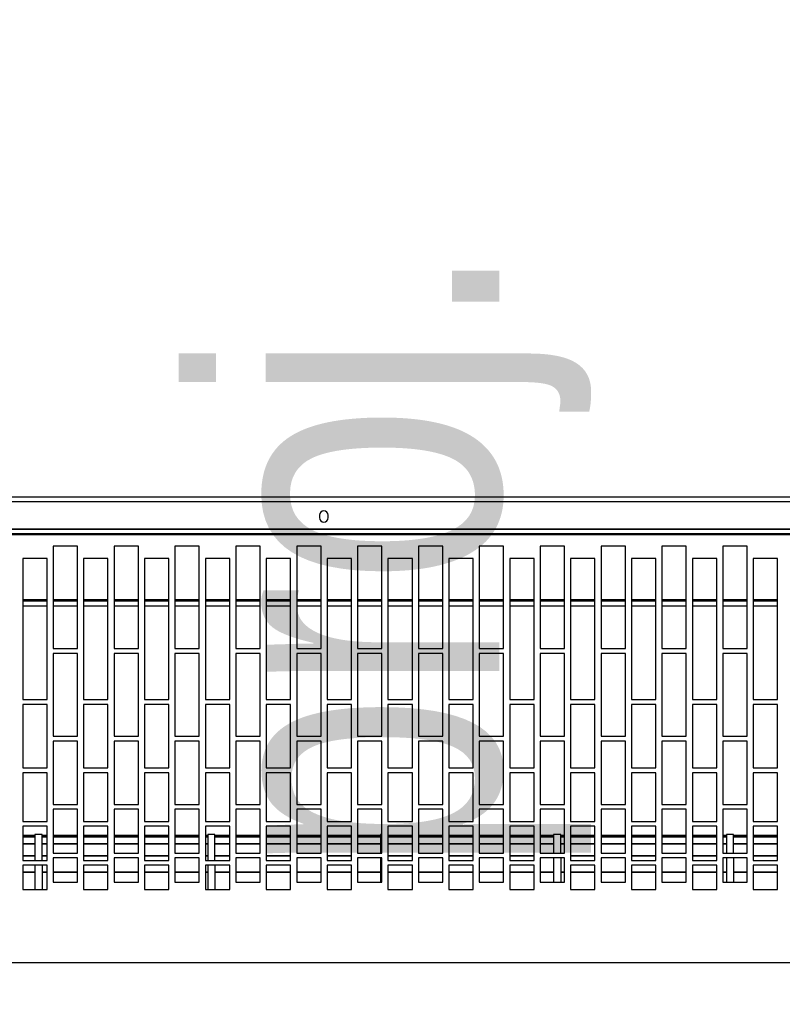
# Model space of a CAD drawing. Header units: centimetres. Extents: x -2715 to 104803, y -2927 to 32152.
# Tile 14 of 72: x 86553 to 86584, y -442 to -401. Entities that reach past the tile are written whole.
import ezdxf
from ezdxf.enums import TextEntityAlignment as Align

# ---------------------------------------------------------------- set-up
doc = ezdxf.new("R2010")
doc.units = ezdxf.units.CM
doc.header["$MEASUREMENT"] = 0
doc.layers.add('1_ doors', color=252, linetype='Continuous', lineweight=15)
doc.layers.add('2_ doors description proj.', color=252, linetype='Continuous', lineweight=15)
doc.layers.add('Sonniger opisy', color=255, linetype='Continuous')
doc.styles.add('BIKTS', font='bikromsw.shx', dxfattribs={"width": 0.85})

# ---------------------------------------------------------------- blocks, each defined once
blk = doc.blocks.new('A$C772F0A73')
at = {"extrusion": (0, 0, -1)}
blk.add_ellipse((-0.003, -4.538), major_axis=(64.285, 64.293), ratio=0.999944, start_param=2.356194, end_param=3.926991, dxfattribs=at)
blk = doc.blocks.new('_OZN.DRZWI')
at = {"style": 'BIKTS', "width": 0.8}
blk.add_attdef('WYSOK', text='', height=8, rotation=0, dxfattribs=at).set_placement((27.593, 12.745), align=Align.TOP_CENTER)
for p in [(-20, 0), (75.143, 0)]:
    blk.add_attdef('OZN', text='', height=8, rotation=0, dxfattribs=at).set_placement(p, align=Align.MIDDLE)
blk.add_attdef('SZEROK', text='', height=8, rotation=0, dxfattribs=at).set_placement((27.593, -12.401), align=Align.CENTER)
blk = doc.blocks.new('GUARD ONE')
at = {"layer": 'Sonniger opisy', "color": 7, "linetype": 'Continuous', "lineweight": 25, "transparency": 16777216}
for p, q in [((835.417, 479.688), (835.417, 480.688)), ((835.717, 479.688), (835.717, 480.688)), ((842.517, 479.688), (842.517, 480.688)), ((842.817, 479.688), (842.817, 480.688)), ((849.917, 479.688), (849.917, 480.688)), ((856.717, 479.988), (856.717, 480.988)), ((857.017, 479.988), (857.017, 480.988)), ((863.817, 479.988), (863.817, 480.988)), ((864.117, 479.988), (864.117, 480.988)), ((833.612, 480.284), (834.612, 480.284)), ((834.862, 480.284), (835.417, 480.284)), ((835.717, 480.284), (835.862, 480.284)), ((836.112, 480.284), (837.112, 480.284)), ((837.362, 480.284), (838.362, 480.284)), ((838.612, 480.284), (839.612, 480.284)), ((839.862, 480.284), (840.862, 480.284)), ((841.112, 480.284), (842.112, 480.284)), ((842.362, 480.284), (842.517, 480.284)), ((842.817, 480.284), (843.362, 480.284)), ((843.612, 480.284), (844.612, 480.284)), ((844.862, 480.284), (845.862, 480.284)), ((846.112, 480.284), (847.112, 480.284)), ((847.362, 480.284), (848.362, 480.284)), ((848.612, 480.284), (849.612, 480.284)), ((849.917, 480.284), (850.862, 480.284)), ((851.112, 480.284), (852.112, 480.284)), ((852.362, 480.284), (853.362, 480.284)), ((853.612, 480.284), (854.612, 480.284)), ((854.862, 480.284), (855.862, 480.284)), ((856.112, 480.284), (856.717, 480.284)), ((857.017, 480.284), (857.112, 480.284)), ((857.362, 480.284), (858.362, 480.284)), ((858.612, 480.284), (859.612, 480.284)), ((859.862, 480.284), (860.862, 480.284)), ((861.112, 480.284), (862.112, 480.284)), ((862.362, 480.284), (863.362, 480.284)), ((863.612, 480.284), (863.817, 480.284)), ((864.117, 480.284), (864.612, 480.284)), ((834.612, 480.254), (833.612, 480.254)), ((833.612, 479.988), (834.612, 479.988)), ((835.417, 480.254), (834.862, 480.254)), ((835.862, 480.254), (835.717, 480.254)), ((837.112, 480.254), (836.112, 480.254)), ((836.112, 479.988), (837.112, 479.988)), ((838.362, 480.254), (837.362, 480.254)), ((839.612, 480.254), (838.612, 480.254)), ((838.612, 479.988), (839.612, 479.988)), ((840.862, 480.254), (839.862, 480.254)), ((842.112, 480.254), (841.112, 480.254)), ((841.112, 479.988), (842.112, 479.988)), ((842.517, 480.254), (842.362, 480.254)), ((843.362, 480.254), (842.817, 480.254)), ((844.612, 480.254), (843.612, 480.254)), ((843.612, 479.988), (844.612, 479.988)), ((845.862, 480.254), (844.862, 480.254)), ((847.112, 480.254), (846.112, 480.254)), ((846.112, 479.988), (847.112, 479.988)), ((848.362, 480.254), (847.362, 480.254)), ((849.612, 480.254), (848.612, 480.254)), ((848.612, 479.988), (849.612, 479.988)), ((850.862, 480.254), (849.917, 480.254)), ((852.112, 480.254), (851.112, 480.254)), ((851.112, 479.988), (852.112, 479.988)), ((853.362, 480.254), (852.362, 480.254)), ((854.612, 480.254), (853.612, 480.254)), ((853.612, 479.988), (854.612, 479.988)), ((855.862, 480.254), (854.862, 480.254)), ((856.717, 480.254), (856.112, 480.254)), ((856.112, 479.988), (857.112, 479.988)), ((857.112, 480.254), (857.017, 480.254)), ((858.362, 480.254), (857.362, 480.254)), ((859.612, 480.254), (858.612, 480.254)), ((858.612, 479.988), (859.612, 479.988)), ((860.862, 480.254), (859.862, 480.254)), ((862.112, 480.254), (861.112, 480.254)), ((861.112, 479.988), (862.112, 479.988)), ((863.362, 480.254), (862.362, 480.254)), ((863.817, 480.254), (863.612, 480.254)), ((863.612, 479.988), (864.612, 479.988)), ((864.612, 480.254), (864.117, 480.254)), ((833.612, 479.611), (834.612, 479.611)), ((834.612, 479.582), (833.612, 479.582)), ((834.862, 479.688), (835.862, 479.688)), ((836.112, 479.611), (837.112, 479.611)), ((837.112, 479.582), (836.112, 479.582)), ((837.362, 479.688), (838.362, 479.688)), ((838.612, 479.611), (839.612, 479.611)), ((839.612, 479.582), (838.612, 479.582)), ((839.862, 479.688), (840.862, 479.688)), ((841.112, 479.611), (842.112, 479.611)), ((842.112, 479.582), (841.112, 479.582)), ((842.362, 479.688), (843.362, 479.688)), ((843.612, 479.611), (844.612, 479.611)), ((844.612, 479.582), (843.612, 479.582)), ((844.862, 479.688), (845.862, 479.688)), ((846.112, 479.611), (847.112, 479.611)), ((847.112, 479.582), (846.112, 479.582)), ((847.362, 479.688), (848.362, 479.688)), ((848.612, 479.611), (849.612, 479.611)), ((849.612, 479.582), (848.612, 479.582)), ((849.862, 479.688), (850.862, 479.688)), ((851.112, 479.611), (852.112, 479.611)), ((852.112, 479.582), (851.112, 479.582)), ((852.362, 479.688), (853.362, 479.688)), ((853.612, 479.611), (854.612, 479.611)), ((854.612, 479.582), (853.612, 479.582)), ((854.862, 479.688), (855.862, 479.688)), ((856.112, 479.611), (856.717, 479.611)), ((856.717, 479.582), (856.112, 479.582)), ((857.017, 479.611), (857.112, 479.611)), ((857.112, 479.582), (857.017, 479.582)), ((857.362, 479.688), (858.362, 479.688)), ((858.612, 479.611), (859.612, 479.611)), ((859.612, 479.582), (858.612, 479.582)), ((859.862, 479.688), (860.862, 479.688)), ((861.112, 479.611), (862.112, 479.611)), ((862.112, 479.582), (861.112, 479.582)), ((862.362, 479.688), (863.362, 479.688)), ((863.612, 479.611), (863.817, 479.611)), ((863.817, 479.582), (863.612, 479.582)), ((864.117, 479.611), (864.612, 479.611)), ((864.612, 479.582), (864.117, 479.582)), ((833.612, 479.122), (834.612, 479.122)), ((834.612, 479.094), (833.612, 479.094)), ((834.862, 479.122), (835.417, 479.122)), ((835.417, 479.094), (834.862, 479.094)), ((835.717, 479.122), (835.862, 479.122)), ((835.862, 479.094), (835.717, 479.094)), ((836.112, 479.122), (837.112, 479.122)), ((837.112, 479.094), (836.112, 479.094)), ((837.362, 479.122), (838.362, 479.122)), ((838.362, 479.094), (837.362, 479.094)), ((838.612, 479.122), (839.612, 479.122)), ((839.612, 479.094), (838.612, 479.094)), ((839.862, 479.122), (840.862, 479.122)), ((840.862, 479.094), (839.862, 479.094)), ((841.112, 479.122), (842.112, 479.122)), ((842.112, 479.094), (841.112, 479.094)), ((842.362, 479.122), (842.517, 479.122)), ((842.517, 479.094), (842.362, 479.094)), ((842.817, 479.122), (843.362, 479.122)), ((843.362, 479.094), (842.817, 479.094)), ((843.612, 479.122), (844.612, 479.122)), ((844.612, 479.094), (843.612, 479.094)), ((844.862, 479.122), (845.862, 479.122)), ((845.862, 479.094), (844.862, 479.094)), ((846.112, 479.122), (847.112, 479.122)), ((847.112, 479.094), (846.112, 479.094)), ((847.362, 479.122), (848.362, 479.122)), ((848.362, 479.094), (847.362, 479.094)), ((848.612, 479.122), (849.612, 479.122)), ((849.612, 479.094), (848.612, 479.094)), ((849.917, 479.122), (850.862, 479.122)), ((850.862, 479.094), (849.917, 479.094)), ((851.112, 479.122), (852.112, 479.122)), ((852.112, 479.094), (851.112, 479.094)), ((852.362, 479.122), (853.362, 479.122)), ((853.362, 479.094), (852.362, 479.094)), ((853.612, 479.122), (854.612, 479.122)), ((854.612, 479.094), (853.612, 479.094)), ((854.862, 479.122), (855.862, 479.122)), ((855.862, 479.094), (854.862, 479.094)), ((856.112, 479.122), (856.717, 479.122)), ((856.717, 479.094), (856.112, 479.094)), ((857.017, 479.122), (857.112, 479.122)), ((857.112, 479.094), (857.017, 479.094)), ((857.362, 479.122), (858.362, 479.122)), ((858.362, 479.094), (857.362, 479.094)), ((858.612, 479.122), (859.612, 479.122)), ((859.612, 479.094), (858.612, 479.094)), ((859.862, 479.122), (860.862, 479.122)), ((860.862, 479.094), (859.862, 479.094)), ((861.112, 479.122), (862.112, 479.122)), ((862.112, 479.094), (861.112, 479.094)), ((862.362, 479.122), (863.362, 479.122)), ((863.362, 479.094), (862.362, 479.094)), ((863.612, 479.122), (863.817, 479.122)), ((863.817, 479.094), (863.612, 479.094)), ((864.117, 479.122), (864.612, 479.122)), ((864.612, 479.094), (864.117, 479.094)), ((833.612, 478.837), (834.612, 478.837)), ((834.612, 478.813), (833.612, 478.813)), ((833.612, 478.769), (834.612, 478.769)), ((834.612, 478.749), (833.612, 478.749)), ((834.862, 478.837), (835.417, 478.837)), ((835.417, 478.813), (834.862, 478.813)), ((834.862, 478.769), (835.417, 478.769)), ((835.417, 478.749), (834.862, 478.749)), ((835.417, 478.731), (835.717, 478.731)), ((835.717, 478.837), (835.862, 478.837)), ((835.862, 478.813), (835.717, 478.813)), ((835.717, 478.769), (835.862, 478.769)), ((835.862, 478.749), (835.717, 478.749)), ((836.112, 478.837), (837.112, 478.837)), ((837.112, 478.813), (836.112, 478.813)), ((836.112, 478.769), (837.112, 478.769)), ((837.112, 478.749), (836.112, 478.749)), ((837.362, 478.837), (838.362, 478.837)), ((838.362, 478.813), (837.362, 478.813)), ((837.362, 478.769), (838.362, 478.769)), ((838.362, 478.749), (837.362, 478.749)), ((838.612, 478.837), (839.612, 478.837)), ((839.612, 478.813), (838.612, 478.813)), ((838.612, 478.769), (839.612, 478.769)), ((839.612, 478.749), (838.612, 478.749)), ((839.862, 478.837), (840.862, 478.837)), ((840.862, 478.813), (839.862, 478.813)), ((839.862, 478.769), (840.862, 478.769)), ((840.862, 478.749), (839.862, 478.749)), ((841.112, 478.837), (842.112, 478.837)), ((842.112, 478.813), (841.112, 478.813)), ((841.112, 478.769), (842.112, 478.769)), ((842.112, 478.749), (841.112, 478.749)), ((842.362, 478.837), (842.517, 478.837)), ((842.517, 478.813), (842.362, 478.813)), ((842.362, 478.769), (842.517, 478.769)), ((842.517, 478.749), (842.362, 478.749)), ((842.517, 478.731), (842.817, 478.731)), ((842.817, 478.837), (843.362, 478.837)), ((843.362, 478.813), (842.817, 478.813)), ((842.817, 478.769), (843.362, 478.769)), ((843.362, 478.749), (842.817, 478.749)), ((843.612, 478.837), (844.612, 478.837)), ((844.612, 478.813), (843.612, 478.813)), ((843.612, 478.769), (844.612, 478.769)), ((844.612, 478.749), (843.612, 478.749)), ((844.862, 478.837), (845.862, 478.837)), ((845.862, 478.813), (844.862, 478.813)), ((844.862, 478.769), (845.862, 478.769)), ((845.862, 478.749), (844.862, 478.749)), ((846.112, 478.837), (847.112, 478.837)), ((847.112, 478.813), (846.112, 478.813)), ((846.112, 478.769), (847.112, 478.769)), ((847.112, 478.749), (846.112, 478.749)), ((847.362, 478.837), (848.362, 478.837)), ((848.362, 478.813), (847.362, 478.813)), ((847.362, 478.769), (848.362, 478.769)), ((848.362, 478.749), (847.362, 478.749)), ((848.612, 478.837), (849.612, 478.837)), ((849.612, 478.813), (848.612, 478.813)), ((848.612, 478.769), (849.612, 478.769)), ((849.612, 478.749), (848.612, 478.749)), ((849.917, 478.837), (850.862, 478.837)), ((850.862, 478.813), (849.917, 478.813)), ((849.917, 478.769), (850.862, 478.769)), ((850.862, 478.749), (849.917, 478.749)), ((851.112, 478.837), (852.112, 478.837)), ((852.112, 478.813), (851.112, 478.813)), ((851.112, 478.769), (852.112, 478.769)), ((852.112, 478.749), (851.112, 478.749)), ((852.362, 478.837), (853.362, 478.837)), ((853.362, 478.813), (852.362, 478.813)), ((852.362, 478.769), (853.362, 478.769)), ((853.362, 478.749), (852.362, 478.749)), ((853.612, 478.837), (854.612, 478.837)), ((854.612, 478.813), (853.612, 478.813)), ((853.612, 478.769), (854.612, 478.769)), ((854.612, 478.749), (853.612, 478.749)), ((854.862, 478.837), (855.862, 478.837)), ((855.862, 478.813), (854.862, 478.813)), ((854.862, 478.769), (855.862, 478.769)), ((855.862, 478.749), (854.862, 478.749)), ((856.112, 478.837), (856.717, 478.837)), ((856.717, 478.813), (856.112, 478.813)), ((856.112, 478.769), (856.717, 478.769)), ((856.717, 478.749), (856.112, 478.749)), ((856.717, 478.731), (857.017, 478.731)), ((857.017, 478.837), (857.112, 478.837)), ((857.112, 478.813), (857.017, 478.813)), ((857.017, 478.769), (857.112, 478.769)), ((857.112, 478.749), (857.017, 478.749)), ((857.362, 478.837), (858.362, 478.837)), ((858.362, 478.813), (857.362, 478.813)), ((857.362, 478.769), (858.362, 478.769)), ((858.362, 478.749), (857.362, 478.749)), ((858.612, 478.837), (859.612, 478.837)), ((859.612, 478.813), (858.612, 478.813)), ((858.612, 478.769), (859.612, 478.769)), ((859.612, 478.749), (858.612, 478.749)), ((859.862, 478.837), (860.862, 478.837)), ((860.862, 478.813), (859.862, 478.813)), ((859.862, 478.769), (860.862, 478.769)), ((860.862, 478.749), (859.862, 478.749)), ((861.112, 478.837), (862.112, 478.837)), ((862.112, 478.813), (861.112, 478.813)), ((861.112, 478.769), (862.112, 478.769)), ((862.112, 478.749), (861.112, 478.749)), ((862.362, 478.837), (863.362, 478.837)), ((863.362, 478.813), (862.362, 478.813)), ((862.362, 478.769), (863.362, 478.769)), ((863.362, 478.749), (862.362, 478.749)), ((863.612, 478.837), (863.817, 478.837)), ((863.817, 478.813), (863.612, 478.813)), ((863.612, 478.769), (863.817, 478.769)), ((863.817, 478.749), (863.612, 478.749)), ((863.817, 478.731), (864.117, 478.731)), ((864.117, 478.837), (864.612, 478.837)), ((864.612, 478.813), (864.117, 478.813)), ((864.117, 478.769), (864.612, 478.769)), ((864.612, 478.749), (864.117, 478.749)), ((833.612, 478.388), (834.612, 478.388)), ((836.112, 478.388), (837.112, 478.388)), ((838.612, 478.388), (839.612, 478.388)), ((841.112, 478.388), (842.112, 478.388)), ((843.612, 478.388), (844.612, 478.388)), ((846.112, 478.388), (847.112, 478.388)), ((848.612, 478.388), (849.612, 478.388)), ((851.112, 478.388), (852.112, 478.388)), ((853.612, 478.388), (854.612, 478.388)), ((856.112, 478.388), (857.112, 478.388)), ((858.612, 478.388), (859.612, 478.388)), ((861.112, 478.388), (862.112, 478.388)), ((863.612, 478.388), (864.612, 478.388)), ((834.862, 477.688), (835.862, 477.688)), ((837.362, 477.688), (838.362, 477.688)), ((839.862, 477.688), (840.862, 477.688)), ((842.362, 477.688), (843.362, 477.688)), ((844.862, 477.688), (845.862, 477.688)), ((847.362, 477.688), (848.362, 477.688)), ((849.862, 477.688), (850.862, 477.688)), ((852.362, 477.688), (853.362, 477.688)), ((854.862, 477.688), (855.862, 477.688)), ((857.362, 477.688), (858.362, 477.688)), ((859.862, 477.688), (860.862, 477.688)), ((862.362, 477.688), (863.362, 477.688)), ((833.612, 476.188), (834.612, 476.188)), ((836.112, 476.188), (837.112, 476.188)), ((838.612, 476.188), (839.612, 476.188)), ((841.112, 476.188), (842.112, 476.188)), ((843.612, 476.188), (844.612, 476.188)), ((846.112, 476.188), (847.112, 476.188)), ((848.612, 476.188), (849.612, 476.188)), ((851.112, 476.188), (852.112, 476.188)), ((853.612, 476.188), (854.612, 476.188)), ((856.112, 476.188), (857.112, 476.188)), ((858.612, 476.188), (859.612, 476.188)), ((861.112, 476.188), (862.112, 476.188)), ((863.612, 476.188), (864.612, 476.188)), ((834.862, 474.888), (835.862, 474.888)), ((837.362, 474.888), (838.362, 474.888)), ((839.862, 474.888), (840.862, 474.888)), ((842.362, 474.888), (843.362, 474.888)), ((844.862, 474.888), (845.862, 474.888)), ((847.362, 474.888), (848.362, 474.888)), ((849.862, 474.888), (850.862, 474.888)), ((852.362, 474.888), (853.362, 474.888)), ((854.862, 474.888), (855.862, 474.888)), ((857.362, 474.888), (858.362, 474.888)), ((859.862, 474.888), (860.862, 474.888)), ((862.362, 474.888), (863.362, 474.888)), ((833.612, 473.388), (834.612, 473.388)), ((836.112, 473.388), (837.112, 473.388)), ((838.612, 473.388), (839.612, 473.388)), ((841.112, 473.388), (842.112, 473.388)), ((843.612, 473.388), (844.612, 473.388)), ((846.112, 473.388), (847.112, 473.388)), ((848.612, 473.388), (849.612, 473.388)), ((851.112, 473.388), (852.112, 473.388)), ((853.612, 473.388), (854.612, 473.388)), ((856.112, 473.388), (857.112, 473.388)), ((858.612, 473.388), (859.612, 473.388)), ((861.112, 473.388), (862.112, 473.388)), ((863.612, 473.388), (864.612, 473.388)), ((834.862, 471.288), (835.862, 471.288)), ((837.362, 471.288), (838.362, 471.288)), ((839.862, 471.288), (840.862, 471.288)), ((842.362, 471.288), (843.362, 471.288)), ((844.862, 471.288), (845.862, 471.288)), ((847.362, 471.288), (848.362, 471.288)), ((849.862, 471.288), (850.862, 471.288)), ((852.362, 471.288), (853.362, 471.288)), ((854.862, 471.288), (855.862, 471.288)), ((857.362, 471.288), (858.362, 471.288)), ((859.862, 471.288), (860.862, 471.288)), ((862.362, 471.288), (863.362, 471.288)), ((834.612, 469.338), (833.612, 469.338)), ((834.612, 469.131), (833.612, 469.131)), ((834.612, 469.08), (833.612, 469.08)), ((835.862, 469.338), (834.862, 469.338)), ((835.862, 469.131), (834.862, 469.131)), ((835.862, 469.08), (834.862, 469.08)), ((837.112, 469.338), (836.112, 469.338)), ((837.112, 469.131), (836.112, 469.131)), ((837.112, 469.08), (836.112, 469.08)), ((838.362, 469.338), (837.362, 469.338)), ((838.362, 469.131), (837.362, 469.131)), ((838.362, 469.08), (837.362, 469.08)), ((839.612, 469.338), (838.612, 469.338)), ((839.612, 469.131), (838.612, 469.131)), ((839.612, 469.08), (838.612, 469.08)), ((840.862, 469.338), (839.862, 469.338)), ((840.862, 469.131), (839.862, 469.131)), ((840.862, 469.08), (839.862, 469.08)), ((842.112, 469.338), (841.112, 469.338)), ((842.112, 469.131), (841.112, 469.131)), ((842.112, 469.08), (841.112, 469.08)), ((843.362, 469.338), (842.362, 469.338)), ((843.362, 469.131), (842.362, 469.131)), ((843.362, 469.08), (842.362, 469.08)), ((844.612, 469.338), (843.612, 469.338)), ((844.612, 469.131), (843.612, 469.131)), ((844.612, 469.08), (843.612, 469.08)), ((845.862, 469.338), (844.862, 469.338)), ((845.862, 469.131), (844.862, 469.131)), ((845.862, 469.08), (844.862, 469.08)), ((847.112, 469.338), (846.112, 469.338)), ((847.112, 469.131), (846.112, 469.131)), ((847.112, 469.08), (846.112, 469.08)), ((848.362, 469.338), (847.362, 469.338)), ((848.362, 469.131), (847.362, 469.131)), ((848.362, 469.08), (847.362, 469.08)), ((849.612, 469.338), (848.612, 469.338)), ((849.612, 469.131), (848.612, 469.131)), ((849.612, 469.08), (848.612, 469.08)), ((850.862, 469.338), (849.862, 469.338)), ((850.862, 469.131), (849.862, 469.131)), ((850.862, 469.08), (849.862, 469.08)), ((852.112, 469.338), (851.112, 469.338)), ((852.112, 469.131), (851.112, 469.131)), ((852.112, 469.08), (851.112, 469.08)), ((853.362, 469.338), (852.362, 469.338)), ((853.362, 469.131), (852.362, 469.131)), ((853.362, 469.08), (852.362, 469.08)), ((854.612, 469.338), (853.612, 469.338)), ((854.612, 469.131), (853.612, 469.131)), ((854.612, 469.08), (853.612, 469.08)), ((855.862, 469.338), (854.862, 469.338)), ((855.862, 469.131), (854.862, 469.131)), ((855.862, 469.08), (854.862, 469.08)), ((857.112, 469.338), (856.112, 469.338)), ((857.112, 469.131), (856.112, 469.131)), ((857.112, 469.08), (856.112, 469.08)), ((858.362, 469.338), (857.362, 469.338)), ((858.362, 469.131), (857.362, 469.131)), ((858.362, 469.08), (857.362, 469.08)), ((859.612, 469.338), (858.612, 469.338)), ((859.612, 469.131), (858.612, 469.131)), ((859.612, 469.08), (858.612, 469.08)), ((860.862, 469.338), (859.862, 469.338)), ((860.862, 469.131), (859.862, 469.131)), ((860.862, 469.08), (859.862, 469.08)), ((862.112, 469.338), (861.112, 469.338)), ((862.112, 469.131), (861.112, 469.131)), ((862.112, 469.08), (861.112, 469.08)), ((863.362, 469.338), (862.362, 469.338)), ((863.362, 469.131), (862.362, 469.131)), ((863.362, 469.08), (862.362, 469.08)), ((864.612, 469.338), (863.612, 469.338)), ((864.612, 469.131), (863.612, 469.131)), ((864.612, 469.08), (863.612, 469.08)), ((833.612, 467.388), (834.612, 467.388)), ((836.112, 467.388), (837.112, 467.388)), ((838.612, 467.388), (839.612, 467.388)), ((841.112, 467.388), (842.112, 467.388)), ((843.612, 467.388), (844.612, 467.388)), ((846.112, 467.388), (847.112, 467.388)), ((848.612, 467.388), (849.612, 467.388)), ((851.112, 467.388), (852.112, 467.388)), ((853.612, 467.388), (854.612, 467.388)), ((856.112, 467.388), (857.112, 467.388)), ((858.612, 467.388), (859.612, 467.388)), ((861.112, 467.388), (862.112, 467.388)), ((863.612, 467.388), (864.612, 467.388)), ((834.862, 466.888), (835.862, 466.888)), ((837.362, 466.888), (838.362, 466.888)), ((839.862, 466.888), (840.862, 466.888)), ((842.362, 466.888), (843.362, 466.888)), ((844.862, 466.888), (845.862, 466.888)), ((847.362, 466.888), (848.362, 466.888)), ((849.862, 466.888), (850.862, 466.888)), ((852.362, 466.888), (853.362, 466.888)), ((854.862, 466.888), (855.862, 466.888)), ((857.362, 466.888), (858.362, 466.888)), ((859.862, 466.888), (860.862, 466.888)), ((862.362, 466.888), (863.362, 466.888)), ((901.937, 466.188), (797.538, 466.188)), ((901.837, 466.412), (797.638, 466.412))]:
    blk.add_line(p, q, dxfattribs=at)
for points in [[(901.837, 466.188), (901.837, 466.365), (901.837, 466.412), (904.737, 466.412), (904.737, 483.988), (904.737, 492.988), (794.738, 492.988), (794.738, 483.988), (904.737, 483.988)], [(901.837, 466.365), (797.638, 466.365), (797.638, 466.412), (794.738, 466.412), (794.738, 483.988)], [(835.417, 479.488), (835.417, 478.731), (835.717, 478.731), (835.717, 479.488)], [(842.517, 479.488), (842.517, 478.731), (842.817, 478.731), (842.817, 479.488)], [(849.917, 478.731), (849.862, 478.731), (849.917, 478.731), (849.917, 479.488)], [(856.717, 479.788), (856.717, 478.731), (857.017, 478.731), (857.017, 479.788)], [(863.817, 479.788), (863.817, 478.731), (864.117, 478.731), (864.117, 479.788)], [(794.738, 466.412), (794.738, 466.372), (794.738, 466.372), (794.738, 465.053), (794.738, 464.873), (904.737, 464.873), (904.737, 465.053), (794.738, 465.053)], [(794.738, 466.372), (797.538, 466.372), (797.538, 466.372), (797.538, 466.188), (901.937, 466.188), (901.937, 466.372)]]:
    blk.add_lwpolyline(points, dxfattribs=at)
for points in [[(834.612, 479.988), (834.612, 480.988), (833.612, 480.988), (833.612, 479.988)], [(834.862, 480.688), (834.862, 479.688), (835.862, 479.688), (835.862, 480.688)], [(837.112, 479.988), (837.112, 480.988), (836.112, 480.988), (836.112, 479.988)], [(837.362, 480.688), (837.362, 479.688), (838.362, 479.688), (838.362, 480.688)], [(839.612, 479.988), (839.612, 480.988), (838.612, 480.988), (838.612, 479.988)], [(839.862, 480.688), (839.862, 479.688), (840.862, 479.688), (840.862, 480.688)], [(842.112, 479.988), (842.112, 480.988), (841.112, 480.988), (841.112, 479.988)], [(842.362, 480.688), (842.362, 479.688), (843.362, 479.688), (843.362, 480.688)], [(844.612, 479.988), (844.612, 480.988), (843.612, 480.988), (843.612, 479.988)], [(844.862, 480.688), (844.862, 479.688), (845.862, 479.688), (845.862, 480.688)], [(847.112, 479.988), (847.112, 480.988), (846.112, 480.988), (846.112, 479.988)], [(847.362, 480.688), (847.362, 479.688), (848.362, 479.688), (848.362, 480.688)], [(849.612, 479.988), (849.612, 480.988), (848.612, 480.988), (848.612, 479.988)], [(849.862, 480.688), (849.862, 479.688), (850.862, 479.688), (850.862, 480.688)], [(852.112, 479.988), (852.112, 480.988), (851.112, 480.988), (851.112, 479.988)], [(852.362, 480.688), (852.362, 479.688), (853.362, 479.688), (853.362, 480.688)], [(854.612, 479.988), (854.612, 480.988), (853.612, 480.988), (853.612, 479.988)], [(854.862, 480.688), (854.862, 479.688), (855.862, 479.688), (855.862, 480.688)], [(857.112, 479.988), (857.112, 480.988), (856.112, 480.988), (856.112, 479.988)], [(857.362, 480.688), (857.362, 479.688), (858.362, 479.688), (858.362, 480.688)], [(859.612, 479.988), (859.612, 480.988), (858.612, 480.988), (858.612, 479.988)], [(859.862, 480.688), (859.862, 479.688), (860.862, 479.688), (860.862, 480.688)], [(862.112, 479.988), (862.112, 480.988), (861.112, 480.988), (861.112, 479.988)], [(862.362, 480.688), (862.362, 479.688), (863.362, 479.688), (863.362, 480.688)], [(864.612, 479.988), (864.612, 480.988), (863.612, 480.988), (863.612, 479.988)], [(834.612, 478.388), (834.612, 479.788), (833.612, 479.788), (833.612, 478.388)], [(834.862, 479.488), (834.862, 477.688), (835.862, 477.688), (835.862, 479.488)], [(837.112, 478.388), (837.112, 479.788), (836.112, 479.788), (836.112, 478.388)], [(837.362, 479.488), (837.362, 477.688), (838.362, 477.688), (838.362, 479.488)], [(839.612, 478.388), (839.612, 479.788), (838.612, 479.788), (838.612, 478.388)], [(839.862, 479.488), (839.862, 477.688), (840.862, 477.688), (840.862, 479.488)], [(842.112, 478.388), (842.112, 479.788), (841.112, 479.788), (841.112, 478.388)], [(842.362, 479.488), (842.362, 477.688), (843.362, 477.688), (843.362, 479.488)], [(844.612, 478.388), (844.612, 479.788), (843.612, 479.788), (843.612, 478.388)], [(844.862, 479.488), (844.862, 477.688), (845.862, 477.688), (845.862, 479.488)], [(847.112, 478.388), (847.112, 479.788), (846.112, 479.788), (846.112, 478.388)], [(847.362, 479.488), (847.362, 477.688), (848.362, 477.688), (848.362, 479.488)], [(849.612, 478.388), (849.612, 479.788), (848.612, 479.788), (848.612, 478.388)], [(849.862, 479.488), (849.862, 477.688), (850.862, 477.688), (850.862, 479.488)], [(852.112, 478.388), (852.112, 479.788), (851.112, 479.788), (851.112, 478.388)], [(852.362, 479.488), (852.362, 477.688), (853.362, 477.688), (853.362, 479.488)], [(854.612, 478.388), (854.612, 479.788), (853.612, 479.788), (853.612, 478.388)], [(854.862, 479.488), (854.862, 477.688), (855.862, 477.688), (855.862, 479.488)], [(857.112, 478.388), (857.112, 479.788), (856.112, 479.788), (856.112, 478.388)], [(857.362, 479.488), (857.362, 477.688), (858.362, 477.688), (858.362, 479.488)], [(859.612, 478.388), (859.612, 479.788), (858.612, 479.788), (858.612, 478.388)], [(859.862, 479.488), (859.862, 477.688), (860.862, 477.688), (860.862, 479.488)], [(862.112, 478.388), (862.112, 479.788), (861.112, 479.788), (861.112, 478.388)], [(862.362, 479.488), (862.362, 477.688), (863.362, 477.688), (863.362, 479.488)], [(864.612, 478.388), (864.612, 479.788), (863.612, 479.788), (863.612, 478.388)], [(834.612, 476.188), (834.612, 478.188), (833.612, 478.188), (833.612, 476.188)], [(837.112, 476.188), (837.112, 478.188), (836.112, 478.188), (836.112, 476.188)], [(839.612, 476.188), (839.612, 478.188), (838.612, 478.188), (838.612, 476.188)], [(842.112, 476.188), (842.112, 478.188), (841.112, 478.188), (841.112, 476.188)], [(844.612, 476.188), (844.612, 478.188), (843.612, 478.188), (843.612, 476.188)], [(847.112, 476.188), (847.112, 478.188), (846.112, 478.188), (846.112, 476.188)], [(849.612, 476.188), (849.612, 478.188), (848.612, 478.188), (848.612, 476.188)], [(852.112, 476.188), (852.112, 478.188), (851.112, 478.188), (851.112, 476.188)], [(854.612, 476.188), (854.612, 478.188), (853.612, 478.188), (853.612, 476.188)], [(857.112, 476.188), (857.112, 478.188), (856.112, 478.188), (856.112, 476.188)], [(859.612, 476.188), (859.612, 478.188), (858.612, 478.188), (858.612, 476.188)], [(862.112, 476.188), (862.112, 478.188), (861.112, 478.188), (861.112, 476.188)], [(864.612, 476.188), (864.612, 478.188), (863.612, 478.188), (863.612, 476.188)], [(834.862, 477.488), (834.862, 474.888), (835.862, 474.888), (835.862, 477.488)], [(837.362, 477.488), (837.362, 474.888), (838.362, 474.888), (838.362, 477.488)], [(839.862, 477.488), (839.862, 474.888), (840.862, 474.888), (840.862, 477.488)], [(842.362, 477.488), (842.362, 474.888), (843.362, 474.888), (843.362, 477.488)], [(844.862, 477.488), (844.862, 474.888), (845.862, 474.888), (845.862, 477.488)], [(847.362, 477.488), (847.362, 474.888), (848.362, 474.888), (848.362, 477.488)], [(849.862, 477.488), (849.862, 474.888), (850.862, 474.888), (850.862, 477.488)], [(852.362, 477.488), (852.362, 474.888), (853.362, 474.888), (853.362, 477.488)], [(854.862, 477.488), (854.862, 474.888), (855.862, 474.888), (855.862, 477.488)], [(857.362, 477.488), (857.362, 474.888), (858.362, 474.888), (858.362, 477.488)], [(859.862, 477.488), (859.862, 474.888), (860.862, 474.888), (860.862, 477.488)], [(862.362, 477.488), (862.362, 474.888), (863.362, 474.888), (863.362, 477.488)], [(834.612, 473.388), (834.612, 475.988), (833.612, 475.988), (833.612, 473.388)], [(837.112, 473.388), (837.112, 475.988), (836.112, 475.988), (836.112, 473.388)], [(839.612, 473.388), (839.612, 475.988), (838.612, 475.988), (838.612, 473.388)], [(842.112, 473.388), (842.112, 475.988), (841.112, 475.988), (841.112, 473.388)], [(844.612, 473.388), (844.612, 475.988), (843.612, 475.988), (843.612, 473.388)], [(847.112, 473.388), (847.112, 475.988), (846.112, 475.988), (846.112, 473.388)], [(849.612, 473.388), (849.612, 475.988), (848.612, 475.988), (848.612, 473.388)], [(852.112, 473.388), (852.112, 475.988), (851.112, 475.988), (851.112, 473.388)], [(854.612, 473.388), (854.612, 475.988), (853.612, 475.988), (853.612, 473.388)], [(857.112, 473.388), (857.112, 475.988), (856.112, 475.988), (856.112, 473.388)], [(859.612, 473.388), (859.612, 475.988), (858.612, 475.988), (858.612, 473.388)], [(862.112, 473.388), (862.112, 475.988), (861.112, 475.988), (861.112, 473.388)], [(864.612, 473.388), (864.612, 475.988), (863.612, 475.988), (863.612, 473.388)], [(834.862, 474.688), (834.862, 471.288), (835.862, 471.288), (835.862, 474.688)], [(837.362, 474.688), (837.362, 471.288), (838.362, 471.288), (838.362, 474.688)], [(839.862, 474.688), (839.862, 471.288), (840.862, 471.288), (840.862, 474.688)], [(842.362, 474.688), (842.362, 471.288), (843.362, 471.288), (843.362, 474.688)], [(844.862, 474.688), (844.862, 471.288), (845.862, 471.288), (845.862, 474.688)], [(847.362, 474.688), (847.362, 471.288), (848.362, 471.288), (848.362, 474.688)], [(849.862, 474.688), (849.862, 471.288), (850.862, 471.288), (850.862, 474.688)], [(852.362, 474.688), (852.362, 471.288), (853.362, 471.288), (853.362, 474.688)], [(854.862, 474.688), (854.862, 471.288), (855.862, 471.288), (855.862, 474.688)], [(857.362, 474.688), (857.362, 471.288), (858.362, 471.288), (858.362, 474.688)], [(859.862, 474.688), (859.862, 471.288), (860.862, 471.288), (860.862, 474.688)], [(862.362, 474.688), (862.362, 471.288), (863.362, 471.288), (863.362, 474.688)], [(833.612, 473.188), (833.612, 467.388), (834.612, 467.388), (834.612, 473.188)], [(836.112, 473.188), (836.112, 467.388), (837.112, 467.388), (837.112, 473.188)], [(838.612, 473.188), (838.612, 467.388), (839.612, 467.388), (839.612, 473.188)], [(841.112, 473.188), (841.112, 467.388), (842.112, 467.388), (842.112, 473.188)], [(843.612, 473.188), (843.612, 467.388), (844.612, 467.388), (844.612, 473.188)], [(846.112, 473.188), (846.112, 467.388), (847.112, 467.388), (847.112, 473.188)], [(848.612, 473.188), (848.612, 467.388), (849.612, 467.388), (849.612, 473.188)], [(851.112, 473.188), (851.112, 467.388), (852.112, 467.388), (852.112, 473.188)], [(853.612, 473.188), (853.612, 467.388), (854.612, 467.388), (854.612, 473.188)], [(856.112, 473.188), (856.112, 467.388), (857.112, 467.388), (857.112, 473.188)], [(858.612, 473.188), (858.612, 467.388), (859.612, 467.388), (859.612, 473.188)], [(861.112, 473.188), (861.112, 467.388), (862.112, 467.388), (862.112, 473.188)], [(863.612, 473.188), (863.612, 467.388), (864.612, 467.388), (864.612, 473.188)], [(834.862, 471.088), (834.862, 466.888), (835.862, 466.888), (835.862, 471.088)], [(837.362, 471.088), (837.362, 466.888), (838.362, 466.888), (838.362, 471.088)], [(839.862, 471.088), (839.862, 466.888), (840.862, 466.888), (840.862, 471.088)], [(842.362, 471.088), (842.362, 466.888), (843.362, 466.888), (843.362, 471.088)], [(844.862, 471.088), (844.862, 466.888), (845.862, 466.888), (845.862, 471.088)], [(847.362, 471.088), (847.362, 466.888), (848.362, 466.888), (848.362, 471.088)], [(849.862, 471.088), (849.862, 466.888), (850.862, 466.888), (850.862, 471.088)], [(852.362, 471.088), (852.362, 466.888), (853.362, 466.888), (853.362, 471.088)], [(854.862, 471.088), (854.862, 466.888), (855.862, 466.888), (855.862, 471.088)], [(857.362, 471.088), (857.362, 466.888), (858.362, 466.888), (858.362, 471.088)], [(859.862, 471.088), (859.862, 466.888), (860.862, 466.888), (860.862, 471.088)], [(862.362, 471.088), (862.362, 466.888), (863.362, 466.888), (863.362, 471.088)]]:
    blk.add_lwpolyline(points, close=True, dxfattribs=at)
blk.add_lwpolyline([(852.067, 465.716), (852.067, 465.616, 1), (852.427, 465.616), (852.427, 465.716, 1)], format="xyb", close=True, dxfattribs=at)
blk.add_arc((852.247, 465.616), 0.18, 180, 0, dxfattribs=at)

msp = doc.modelspace()

# ---------------------------------------------------------------- block references
at = {"layer": '1_ doors', "xscale": -1}
msp.add_blockref('A$C772F0A73', (86491.092, -328.069), dxfattribs=at)
at = {"layer": '2_ doors description proj.'}
ref = msp.add_blockref('_OZN.DRZWI', (86567.546, -504.85), dxfattribs=dict(at, rotation=90.00000000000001))
ref.add_attrib('OZN', 'proj.', dxfattribs={"layer": '0', "color": 7, "lineweight": 5, "height": 12.5, "rotation": 90, "style": 'BIKTS', "width": 0.8}).set_placement((86567.546, -423.445), align=Align.MIDDLE)
at = {"layer": 'Sonniger opisy', "rotation": 180}
msp.add_blockref('GUARD ONE', (87417.283, 43.919), dxfattribs=at)

doc.saveas('drawing.dxf')
